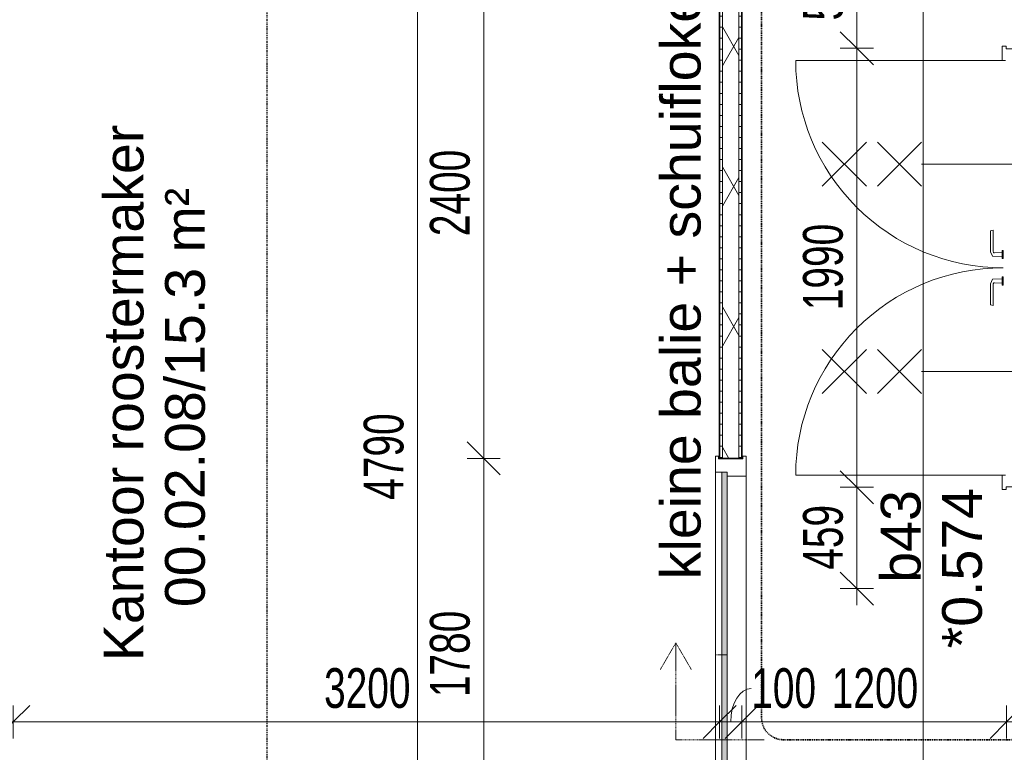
# Model space of a CAD drawing. Header units: millimetres. Extents: x -80560 to 110805, y -11020 to 52719.
# Tile 30 of 152: x 44574 to 49034, y 44108 to 47429. Entities that reach past the tile are written whole.
import ezdxf

# ---------------------------------------------------------------- set-up
doc = ezdxf.new("R2010")
doc.units = ezdxf.units.MM
for name, pattern in [('CENTER2', [20, 8, -4, 4, -4]), ('DASHDOT2', [8, 4, -2, 0, -2]), ('DASHED2', [6, 4, -2])]:
    doc.linetypes.add(name, pattern=pattern)
for name, color, linetype, lineweight in [('A-ANNO-DIMS', 211, 'Continuous', 9), ('A-ANNO-DIMS-100', 211, 'Continuous', 9), ('A-ANNO-NOTE', 131, 'Continuous', 18), ('A-ANNO-SYMB', 150, 'Continuous', 9), ('A-AREA-IDEN', 2, 'Continuous', 9), ('A-DETL-HDLN', 90, 'DASHED2', 18), ('A-DOOR', 31, 'Continuous', 18), ('A-GLAZ', 151, 'Continuous', 18), ('A-GLAZ-IDEN', 152, 'Continuous', 18), ('A-WALL', 113, 'Continuous', 35), ('A-WALL-PATT', 111, 'Continuous', 35), ('G-ANNO-TEXT', 231, 'Continuous', 9), ('I-WALL', 2, 'Continuous', 18), ('S-GRID', 1, 'Continuous', 9)]:
    doc.layers.add(name, color=color, linetype=linetype, lineweight=lineweight)
doc.styles.add('Arial', font='arial.ttf', dxfattribs={"height": 180})
doc.styles.add('Arial_6', font='arial.ttf', dxfattribs={"width": 0.7, "height": 180})
doc.dimstyles.new('n3o_1_8', dxfattribs={"dimscale": 304.8, "dimtxt": 183.646692, "dimasz": 0.492126, "dimexe": 0.246063, "dimexo": 0.0625, "dimgap": 0.032808, "dimtad": 1, "dimdec": 0, "dimdsep": 46, "dimtxsty": 'Arial_6', "dimblk1": 'OBLIQUE', "dimblk2": 'OBLIQUE', "dimsah": 1, "dimcen": 0.09, "dimdle": 0.246063, "dimazin": 0, "dimtfac": 1, "dimtdec": 4, "dimtix": 1, "dimtmove": 0, "dimatfit": 3, "dimfxl": 0.246063, "dimfxlon": 1, "dimtvp": 1, "dimtolj": 1, "dimtzin": 0, "dimarcsym": 2})
doc.dimstyles.new('n3o_1_8_2', dxfattribs={"dimscale": 304.8, "dimtxt": 183.646692, "dimasz": 0.492126, "dimexe": 0.246063, "dimexo": 0.0625, "dimgap": 0.032808, "dimtad": 1, "dimdec": 0, "dimdsep": 46, "dimtxsty": 'Arial_6', "dimblk1": 'OBLIQUE', "dimblk2": 'OBLIQUE', "dimsah": 1, "dimcen": 0.09, "dimdle": 0.246063, "dimazin": 0, "dimtfac": 1, "dimtdec": 4, "dimtix": 1, "dimtmove": 1, "dimatfit": 3, "dimfxl": 0.246063, "dimfxlon": 1, "dimtvp": 1, "dimtolj": 1, "dimtzin": 0, "dimarcsym": 2})
pattern_1 = [(3e-13, (47744.82, 43794.75), (-2e-13, 50), [])]

# ---------------------------------------------------------------- blocks, each defined once
blk = doc.blocks.new('32_n3o_deur_dubbel - 90x139_25_K_930x2_2410x2010_60 vv_ schopplaat-33397688-DO_00 begane grond')
at = {"layer": 'A-GLAZ'}
for p, q in [((-940, 69.5), (-1005, 69.5)), ((-1005, 69.5), (-1005, 52.5)), ((-1005, 52.5), (-993, 52.5)), ((-993, 52.5), (-993, -52.5)), ((-940, 55.5), (-940, 69.5)), ((1005, 69.5), (940, 69.5)), ((940, 69.5), (940, 55.5)), ((993, -52.5), (993, 52.5)), ((993, 52.5), (1005, 52.5)), ((1005, 52.5), (1005, 69.5)), ((-915, -69.5), (-915, 15.5)), ((915, 15.5), (915, -69.5)), ((-993, -52.5), (-1005, -52.5)), ((-1005, -52.5), (-1005, -69.5)), ((-1005, -69.5), (-915, -69.5)), ((915, -69.5), (1005, -69.5)), ((1005, -52.5), (993, -52.5)), ((1005, -69.5), (1005, -52.5))]:
    blk.add_line(p, q, dxfattribs=at)
blk = doc.blocks.new('30_n3o_beslag_deurkruk_met_schild - std-V112-DO_00 begane grond')
at = {"layer": 'A-DOOR'}
for p, q in [((-10, 5), (-7.8, 48.4)), ((-7.8, 48.4), (12.7, 58)), ((12.7, 58), (108, 58)), ((111, 45), (13.3, 45)), ((108, 58), (111, 45)), ((18.5, 5), (-18.5, 5)), ((-18.5, 5), (-18.5, 0)), ((8.3, 39.7), (10, 5)), ((18.5, 0), (18.5, 5)), ((-18.5, 0), (18.5, 0))]:
    blk.add_line(p, q, dxfattribs=at)
at = {"layer": 'A-DOOR', "flags": 128}
blk.add_lwpolyline([(13.3, 45), (11.3, 44.6), (9.6, 43.4), (8.6, 41.7), (8.3, 39.7)], dxfattribs=at)
blk = doc.blocks.new('00_n3o_symbool_swingangle - std-28978670-DO_00 begane grond')
at = {"layer": 'A-DOOR'}
blk.add_line((-415, -10), (-415, -950), dxfattribs=at)
blk.add_arc((-415, -10), 940, 270, 0, dxfattribs=at)
blk = doc.blocks.new('30_n3o_beslag_deurkruk_met_schild - std-875116-DO_00 begane grond')
at = {"layer": 'A-DOOR'}
for p, q in [((18.5, 0), (-18.5, 0)), ((-18.5, 0), (-18.5, -5)), ((18.5, -5), (18.5, 0)), ((-18.5, -5), (18.5, -5)), ((-7.8, -48.4), (-10, -5)), ((10, -5), (8.3, -39.7)), ((12.7, -58), (-7.8, -48.4)), ((108, -58), (12.7, -58)), ((13.3, -45), (111, -45)), ((111, -45), (108, -58))]:
    blk.add_line(p, q, dxfattribs=at)
at = {"layer": 'A-DOOR', "flags": 128}
blk.add_lwpolyline([(8.3, -39.7), (8.6, -41.7), (9.6, -43.4), (11.3, -44.6), (13.3, -45)], dxfattribs=at)
blk = doc.blocks.new('00_n3o_symbool_swingangle - std-31791499-DO_00 begane grond')
at = {"layer": 'A-DOOR'}
blk.add_line((-415, 10), (-415, 950), dxfattribs=at)
blk.add_arc((-415, 10), 940, 360, 90, dxfattribs=at)
blk = doc.blocks.new('32_n3o_raam_h2xb1 - 90x139_25_K_2410x1800-34073288-DO_00 begane grond')
at = {"layer": 'A-GLAZ'}
for p, q in [((-900, 69.5), (-900, 54.5)), ((-827, 69.5), (-900, 69.5)), ((-900, 54.5), (-888, 54.5)), ((-888, 54.5), (-888, -54.5)), ((-827, 39.5), (-827, 69.5)), ((-827, 69.5), (827, 69.5)), ((900, 69.5), (827, 69.5)), ((827, 69.5), (827, 39.5)), ((888, -54.5), (888, 54.5)), ((888, 54.5), (900, 54.5)), ((900, 54.5), (900, 69.5)), ((-810, -69.5), (-810, 15.5)), ((810, 15.5), (810, -69.5)), ((-888, -54.5), (-900, -54.5)), ((-900, -54.5), (-900, -69.5)), ((-900, -69.5), (-810, -69.5)), ((810, -69.5), (-810, -69.5)), ((810, -69.5), (900, -69.5)), ((900, -54.5), (888, -54.5)), ((900, -69.5), (900, -54.5))]:
    blk.add_line(p, q, dxfattribs=at)
blk = doc.blocks.new('30_n3o_raam_vast - 24mm-33476081-DO_00 begane grond')
at = {"layer": 'A-DOOR'}
blk.add_hatch(color=256, dxfattribs=at).paths.add_polyline_path([(0, 0), (0, 24), (-1654, 24), (-1654, 0), (-1548.6, 0)], flags=0)
for p, q in [((0, 24), (-1654, 24)), ((-1654, 24), (-1654, 0)), ((-1654, 0), (0, 0)), ((0, 0), (0, 24))]:
    blk.add_line(p, q, dxfattribs=at)
blk = doc.blocks.new('DIMBLOCK83-DO_00 begane grond')
at = {"layer": 'A-ANNO-DIMS-100'}
for p, q in [((44444.8, 44245.4), (44519.8, 44320.4)), ((44444.8, 44320.4), (44444.8, 44170.4)), ((44444.8, 44245.4), (44444.8, 44320.4)), ((44544.8, 44245.4), (44619.8, 44320.4)), ((44544.8, 44320.4), (44544.8, 44170.4)), ((44544.8, 44245.4), (44544.8, 44320.4)), ((44444.8, 44245.4), (44369.8, 44170.4)), ((44444.8, 44245.4), (44544.8, 44245.4)), ((44544.8, 44245.4), (44469.8, 44170.4))]:
    blk.add_line(p, q, dxfattribs=at)
blk.add_ellipse((44356.1, 44245.4), major_axis=(0, 151.3), ratio=0.917212, start_param=4.712389, end_param=6.283185, dxfattribs=at)
at = {"layer": 'A-ANNO-DIMS-100', "color": 0, "insert": (44067.9, 44489.1), "char_height": 180, "width": 345.821, "attachment_point": 1, "line_spacing_factor": 0.941778, "style": 'Arial_6'}
blk.add_mtext('100', dxfattribs=at)
blk = doc.blocks.new('_Oblique')
at = {"color": 0, "linetype": 'ByBlock', "lineweight": -2}
blk.add_line((-0.5, -0.5), (0.5, 0.5), dxfattribs=at)
blk = doc.blocks.new('DIMBLOCK84-DO_00 begane grond')
at = {"layer": 'A-ANNO-DIMS-100'}
for p, q in [((44544.8, 44245.4), (44619.8, 44320.4)), ((44544.8, 44320.4), (44544.8, 44170.4)), ((44544.8, 44245.4), (44544.8, 44320.4)), ((47744.8, 44245.4), (47819.8, 44320.4)), ((47744.8, 44320.4), (47744.8, 44170.4)), ((47744.8, 44245.4), (47744.8, 44320.4)), ((44544.8, 44245.4), (44469.8, 44170.4)), ((44544.8, 44245.4), (47744.8, 44245.4)), ((47744.8, 44245.4), (47669.8, 44170.4))]:
    blk.add_line(p, q, dxfattribs=at)
at = {"layer": 'A-ANNO-DIMS-100', "color": 0, "insert": (45952.7, 44489.1), "char_height": 180, "width": 461.094, "attachment_point": 1, "line_spacing_factor": 0.941778, "style": 'Arial_6'}
blk.add_mtext('3200', dxfattribs=at)
blk = doc.blocks.new('DIMBLOCK85-DO_00 begane grond')
at = {"layer": 'A-ANNO-DIMS-100'}
for p, q in [((47744.8, 44245.4), (47819.8, 44320.4)), ((47744.8, 44320.4), (47744.8, 44170.4)), ((47744.8, 44245.4), (47744.8, 44320.4)), ((47844.8, 44245.4), (47919.8, 44320.4)), ((47844.8, 44320.4), (47844.8, 44170.4)), ((47844.8, 44245.4), (47844.8, 44320.4)), ((47744.8, 44245.4), (47669.8, 44170.4)), ((47744.8, 44245.4), (47844.8, 44245.4)), ((47844.8, 44245.4), (47769.8, 44170.4))]:
    blk.add_line(p, q, dxfattribs=at)
blk.add_ellipse((47887.8, 44245.4), major_axis=(0, 151.3), ratio=0.61465, start_param=0, end_param=1.570796, dxfattribs=at)
at = {"layer": 'A-ANNO-DIMS-100', "color": 0, "insert": (47887.8, 44489.1), "char_height": 180, "width": 345.821, "attachment_point": 1, "line_spacing_factor": 0.941778, "style": 'Arial_6'}
blk.add_mtext('100', dxfattribs=at)
blk = doc.blocks.new('DIMBLOCK86-DO_00 begane grond')
at = {"layer": 'A-ANNO-DIMS-100'}
for p, q in [((47844.8, 44245.4), (47919.8, 44320.4)), ((47844.8, 44320.4), (47844.8, 44170.4)), ((47844.8, 44245.4), (47844.8, 44320.4)), ((49044.8, 44245.4), (49119.8, 44320.4)), ((49044.8, 44320.4), (49044.8, 44170.4)), ((49044.8, 44245.4), (49044.8, 44320.4)), ((47844.8, 44245.4), (47769.8, 44170.4)), ((47844.8, 44245.4), (49044.8, 44245.4)), ((49044.8, 44245.4), (48969.8, 44170.4))]:
    blk.add_line(p, q, dxfattribs=at)
at = {"layer": 'A-ANNO-DIMS-100', "color": 0, "insert": (48252.7, 44489.1), "char_height": 180, "width": 461.094, "attachment_point": 1, "line_spacing_factor": 0.941778, "style": 'Arial_6'}
blk.add_mtext('1200', dxfattribs=at)
blk = doc.blocks.new('DIMBLOCK87-DO_00 begane grond')
at = {"layer": 'A-ANNO-DIMS-100'}
for p, q in [((49044.8, 44245.4), (49119.8, 44320.4)), ((49044.8, 44320.4), (49044.8, 44170.4)), ((49044.8, 44245.4), (49044.8, 44320.4)), ((49144.8, 44245.4), (49219.8, 44320.4)), ((49144.8, 44320.4), (49144.8, 44170.4)), ((49144.8, 44245.4), (49144.8, 44320.4)), ((49044.8, 44245.4), (48969.8, 44170.4)), ((49044.8, 44245.4), (49144.8, 44245.4)), ((49144.8, 44245.4), (49069.8, 44170.4))]:
    blk.add_line(p, q, dxfattribs=at)
blk.add_ellipse((49253, 44245.4), major_axis=(158.2, 0), ratio=0.956412, start_param=1.570796, end_param=3.141593, dxfattribs=at)
at = {"layer": 'A-ANNO-DIMS-100', "color": 0, "insert": (49253, 44489.1), "char_height": 180, "width": 345.821, "attachment_point": 1, "line_spacing_factor": 0.941778, "style": 'Arial_6'}
blk.add_mtext('100', dxfattribs=at)
blk = doc.blocks.new('DIMBLOCK113-DO_00 begane grond')
at = {"layer": 'A-ANNO-DIMS-100'}
for p, q in [((48666.1, 47839.5), (48591.1, 47914.5)), ((48666.1, 39750), (48666.1, 47914.5)), ((48591.1, 47839.5), (48741.1, 47839.5)), ((48666.1, 47839.5), (48591.1, 47839.5)), ((48666.1, 47839.5), (48741.1, 47764.5)), ((48666.1, 39750), (48591.1, 39825)), ((48741.1, 39750), (48591.1, 39750)), ((48666.1, 39750), (48741.1, 39675)), ((48666.1, 39750), (48741.1, 39750))]:
    blk.add_line(p, q, dxfattribs=at)
at = {"layer": 'A-ANNO-DIMS-100', "color": 0, "insert": (48422.4, 43602.6), "char_height": 180, "width": 461.094, "attachment_point": 1, "rotation": 90, "line_spacing_factor": 0.941778, "style": 'Arial_6'}
blk.add_mtext('8090', dxfattribs=at)
blk = doc.blocks.new('DIMBLOCK291-DO_00 begane grond')
at = {"layer": 'A-ANNO-DIMS-100'}
for p, q in [((46376, 47839.5), (46301, 47914.5)), ((46376, 43050), (46376, 47914.5)), ((46301, 47839.5), (46451, 47839.5)), ((46376, 47839.5), (46301, 47839.5)), ((46376, 47839.5), (46451, 47764.5)), ((46376, 43050), (46301, 43125)), ((46301, 43050), (46451, 43050)), ((46376, 43050), (46301, 43050)), ((46376, 43050), (46451, 42975))]:
    blk.add_line(p, q, dxfattribs=at)
at = {"layer": 'A-ANNO-DIMS-100', "color": 0, "insert": (46132.3, 45252.6), "char_height": 180, "width": 461.094, "attachment_point": 1, "rotation": 90, "line_spacing_factor": 0.941778, "style": 'Arial_6'}
blk.add_mtext('4790', dxfattribs=at)
blk = doc.blocks.new('DIMBLOCK323-DO_00 begane grond')
at = {"layer": 'A-ANNO-DIMS-100'}
for p, q in [((46676, 47839.5), (46601, 47914.5)), ((46676, 47914.5), (46676, 45440)), ((46751, 47839.5), (46601, 47839.5)), ((46676, 47839.5), (46751, 47764.5)), ((46676, 47839.5), (46751, 47839.5)), ((46676, 45440), (46601, 45515)), ((46751, 45440), (46601, 45440)), ((46676, 45440), (46751, 45365)), ((46676, 45440), (46751, 45440))]:
    blk.add_line(p, q, dxfattribs=at)
at = {"layer": 'A-ANNO-DIMS-100', "color": 0, "insert": (46432.3, 46447.6), "char_height": 180, "width": 461.094, "attachment_point": 1, "rotation": 90, "line_spacing_factor": 0.941778, "style": 'Arial_6'}
blk.add_mtext('2400', dxfattribs=at)
blk = doc.blocks.new('DIMBLOCK324-DO_00 begane grond')
at = {"layer": 'A-ANNO-DIMS-100'}
for p, q in [((46676, 45440), (46601, 45515)), ((46751, 45440), (46601, 45440)), ((46676, 45440), (46676, 43660)), ((46676, 45440), (46751, 45365)), ((46676, 45440), (46751, 45440)), ((46676, 43660), (46601, 43735)), ((46751, 43660), (46601, 43660)), ((46676, 43660), (46751, 43585)), ((46676, 43660), (46751, 43660))]:
    blk.add_line(p, q, dxfattribs=at)
at = {"layer": 'A-ANNO-DIMS-100', "color": 0, "insert": (46432.3, 44357.9), "char_height": 180, "width": 461.094, "attachment_point": 1, "rotation": 90, "line_spacing_factor": 0.941778, "style": 'Arial_6'}
blk.add_mtext('1780', dxfattribs=at)
blk = doc.blocks.new('DIMBLOCK339-DO_00 begane grond')
at = {"layer": 'A-ANNO-DIMS-100'}
for p, q in [((48366.1, 45309), (48291.1, 45384)), ((48441.1, 45309), (48291.1, 45309)), ((48366.1, 44775), (48366.1, 45309)), ((48366.1, 45309), (48441.1, 45234)), ((48366.1, 45309), (48441.1, 45309)), ((48366.1, 44850), (48291.1, 44925)), ((48441.1, 44850), (48291.1, 44850)), ((48366.1, 44850), (48441.1, 44775)), ((48366.1, 44850), (48441.1, 44850))]:
    blk.add_line(p, q, dxfattribs=at)
at = {"layer": 'A-ANNO-DIMS-100', "color": 0, "insert": (48122.4, 44935.4), "char_height": 180, "width": 345.821, "attachment_point": 1, "rotation": 90, "line_spacing_factor": 0.941778, "style": 'Arial_6'}
blk.add_mtext('459', dxfattribs=at)
blk = doc.blocks.new('DIMBLOCK340-DO_00 begane grond')
at = {"layer": 'A-ANNO-DIMS-100'}
for p, q in [((48366.1, 47299), (48291.1, 47374)), ((48441.1, 47299), (48291.1, 47299)), ((48366.1, 45309), (48366.1, 47299)), ((48366.1, 47299), (48441.1, 47224)), ((48366.1, 47299), (48441.1, 47299)), ((48366.1, 45309), (48291.1, 45384)), ((48441.1, 45309), (48291.1, 45309)), ((48366.1, 45309), (48441.1, 45234)), ((48366.1, 45309), (48441.1, 45309))]:
    blk.add_line(p, q, dxfattribs=at)
at = {"layer": 'A-ANNO-DIMS-100', "color": 0, "insert": (48122.4, 46111.9), "char_height": 180, "width": 461.094, "attachment_point": 1, "rotation": 90, "line_spacing_factor": 0.941778, "style": 'Arial_6'}
blk.add_mtext('1990', dxfattribs=at)
blk = doc.blocks.new('DIMBLOCK341-DO_00 begane grond')
at = {"layer": 'A-ANNO-DIMS-100'}
for p, q in [((48366.1, 47839.5), (48291.1, 47914.5)), ((48366.1, 47299), (48366.1, 47914.5)), ((48291.1, 47839.5), (48441.1, 47839.5)), ((48366.1, 47839.5), (48291.1, 47839.5)), ((48366.1, 47839.5), (48441.1, 47764.5)), ((48366.1, 47299), (48291.1, 47374)), ((48441.1, 47299), (48291.1, 47299)), ((48366.1, 47299), (48441.1, 47224)), ((48366.1, 47299), (48441.1, 47299))]:
    blk.add_line(p, q, dxfattribs=at)
at = {"layer": 'A-ANNO-DIMS-100', "color": 0, "insert": (48122.4, 47425.2), "char_height": 180, "width": 345.821, "attachment_point": 1, "rotation": 90, "line_spacing_factor": 0.941778, "style": 'Arial_6'}
blk.add_mtext('541', dxfattribs=at)

msp = doc.modelspace()

# ---------------------------------------------------------------- hatches: boundary and pattern name
at = {"layer": 'A-WALL-PATT', "lineweight": 18}
h = msp.add_hatch(dxfattribs=at)
h.set_pattern_fill('FP_41', color=256, angle=90, style=0, pattern_type=2)
h.set_pattern_definition(pattern_1)
h.paths.add_polyline_path([(47756, 39750), (47757.3, 39750), (47757.3, 39770), (47744.8, 39770), (47744.8, 39750)], flags=0)
h.paths.add_polyline_path([(47757.3, 40830), (47757.3, 40862.5), (47744.8, 40862.5), (47744.8, 40830)], flags=0)
h.paths.add_polyline_path([(47744.8, 40937.5), (47757.3, 40937.5), (47757.3, 42962.5), (47744.8, 42962.5), (47744.8, 40950)], flags=0)
h.paths.add_polyline_path([(47744.8, 43037.5), (47757.3, 43037.5), (47757.3, 43660), (47744.8, 43660), (47744.8, 43050)], flags=0)
h.paths.add_polyline_path([(47757.3, 45440), (47757.3, 47839.5), (47744.8, 47839.5), (47744.8, 45440)], flags=0)
h = msp.add_hatch(dxfattribs=at)
h.set_pattern_fill('FP_2', color=256, style=0, pattern_type=2)
h.set_pattern_definition([(60, (24894.82, 0), (-274.963, 158.75), []), (120, (24894.82, 0), (-274.963, -158.75), [])])
h.paths.add_polyline_path([(47832.3, 39737.5), (47832.3, 39770), (47757.3, 39770), (47757.3, 39737.5)], flags=0)
h.paths.add_polyline_path([(47832.3, 40830), (47832.3, 43660), (47757.3, 43660), (47757.3, 40830)], flags=0)
h.paths.add_polyline_path([(47757.3, 45440), (47832.3, 45440), (47832.3, 47839.5), (47757.3, 47839.5), (47757.3, 46914.5)], flags=0)
h = msp.add_hatch(dxfattribs=at)
h.set_pattern_fill('FP_41', color=256, angle=90, style=0, pattern_type=2)
h.set_pattern_definition(pattern_1)
h.paths.add_polyline_path([(47844.8, 39662.5), (47844.8, 39770), (47832.3, 39770), (47832.3, 39662.5)], flags=0)
h.paths.add_polyline_path([(47844.8, 40830), (47844.8, 43660), (47832.3, 43660), (47832.3, 40830)], flags=0)
h.paths.add_polyline_path([(47844.8, 45440), (47844.8, 47839.5), (47832.3, 47839.5), (47832.3, 45440)], flags=0)

# ---------------------------------------------------------------- linework, layer by layer
at = {"layer": 'A-ANNO-NOTE', "lineweight": 9}
for p, q in [((48209.3, 46674), (48409.3, 46874)), ((48209.3, 46874), (48409.3, 46674)), ((48459.3, 46674), (48659.3, 46874)), ((48459.3, 46874), (48659.3, 46674)), ((49459.3, 46774), (48659.3, 46774)), ((48209.3, 45734), (48409.3, 45934)), ((48209.3, 45934), (48409.3, 45734)), ((48459.3, 45734), (48659.3, 45934)), ((48459.3, 45934), (48659.3, 45734)), ((49459.3, 45834), (48659.3, 45834))]:
    msp.add_line(p, q, dxfattribs=at)
at = {"layer": 'A-ANNO-SYMB', "linetype": 'DASHDOT2', "lineweight": 35}
for p, q in [((47934.6, 49189.7), (47934.6, 44264.6)), ((48034.6, 44164.6), (57383.7, 44164.6))]:
    msp.add_line(p, q, dxfattribs=at)
msp.add_arc((48034.6, 44264.6), 100, 180, 270, dxfattribs=at)
at = {"layer": 'A-DETL-HDLN'}
for p, q in [((47546.2, 44604.3), (47476.2, 44483.1)), ((47546.2, 44164.3), (47546.2, 44604.3)), ((47546.2, 44604.3), (47616.2, 44483.1)), ((47725.3, 44550), (47779.3, 44550)), ((47546.2, 44164.3), (47946.2, 44164.3))]:
    msp.add_line(p, q, dxfattribs=at)
at = {"layer": 'A-WALL', "lineweight": 18}
for p, q in [((47757.3, 47839.5), (47757.3, 45440)), ((47832.3, 47839.5), (47832.3, 45440))]:
    msp.add_line(p, q, dxfattribs=at)
at = {"layer": 'I-WALL', "lineweight": 35}
for p, q in [((47744.8, 47839.5), (47744.8, 45440)), ((47844.8, 45440), (47844.8, 47839.5)), ((47744.8, 45440), (47844.8, 45440))]:
    msp.add_line(p, q, dxfattribs=at)
at = {"layer": 'S-GRID', "linetype": 'CENTER2', "lineweight": 25}
msp.add_line((45694.8, 4383.3), (45694.8, 52119.1), dxfattribs=at)

# ---------------------------------------------------------------- block references
at = {"layer": 'A-DOOR'}
for name, p, rotation in [('00_n3o_symbool_swingangle - std-28978670-DO_00 begane grond', (49039.3, 46829), 269.9999999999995), ('30_n3o_beslag_deurkruk_met_schild - std-V112-DO_00 begane grond', (49029.3, 46364), 89.99999999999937), ('00_n3o_symbool_swingangle - std-31791499-DO_00 begane grond', (49039.3, 45779), 89.99999999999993), ('30_n3o_beslag_deurkruk_met_schild - std-875116-DO_00 begane grond', (49029.3, 46244), 270.0000000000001), ('30_n3o_raam_vast - 24mm-33476081-DO_00 begane grond', (47779.3, 45377), 89.99999999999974)]:
    msp.add_blockref(name, p, dxfattribs=dict(at, rotation=rotation))
at = {"layer": 'A-GLAZ', "rotation": 89.99999999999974}
for name, p in [('32_n3o_deur_dubbel - 90x139_25_K_930x2_2410x2010_60 vv_ schopplaat-33397688-DO_00 begane grond', (49094.8, 46304)), ('32_n3o_raam_h2xb1 - 90x139_25_K_2410x1800-34073288-DO_00 begane grond', (47794.8, 44550))]:
    msp.add_blockref(name, p, dxfattribs=at)

# ---------------------------------------------------------------- texts
at = {"layer": 'A-AREA-IDEN', "char_height": 180, "attachment_point": 1, "rotation": 90, "style": 'Arial'}
for s, insert, width in [('Kantoor roostermaker', (44954.6, 44521), 2854.007), ('00.02.08/15.3 m²', (45232.4, 44765.8), 2260.759)]:
    msp.add_mtext(s, dxfattribs=dict(at, insert=insert, width=width))
at = {"layer": 'A-GLAZ-IDEN', "lineweight": 9, "char_height": 180, "attachment_point": 1, "rotation": 90, "style": 'Arial'}
for s, insert, width in [('b43', (48474.9, 44876.6), 505.063), ('*0.574', (48752.8, 44579), 865.822)]:
    msp.add_mtext(s, dxfattribs=dict(at, insert=insert, width=width))
at = {"layer": 'G-ANNO-TEXT', "color": 7, "insert": (47478.5, 44892.2), "char_height": 180, "width": 3158.649, "attachment_point": 1, "rotation": 90, "style": 'Arial'}
msp.add_mtext('kleine balie + schuifloket', dxfattribs=at)

# ---------------------------------------------------------------- dimensions: what is measured, and where the dimension line sits
at = {"layer": 'A-ANNO-DIMS'}
for base, p1, p2, override, picture, middle in [((46376.0237466, 47839.5), (46301.0237466, 43050), (46301.0237466, 47839.5), {"dimpost": '<>', "dimfxl": 4789.5}, 'DIMBLOCK291-DO_00 begane grond', (46274.1206083, 45444.75)), ((46676.0237466, 45440), (46751.0237466, 47839.5), (46751.0237466, 45440), {"dimpost": '<>', "dimfxl": 2399.5}, 'DIMBLOCK323-DO_00 begane grond', (46574.1206083, 46639.75)), ((48366.116571, 47839.5), (48441.116571, 47299), (48291.116571, 47839.5), {"dimpost": '<>', "dimfxl": 560.928026}, 'DIMBLOCK341-DO_00 begane grond', (48264.2134327, 47569.25)), ((48666.116571, 47839.5), (48741.116571, 39750), (48591.116571, 47839.5), {"dimpost": '<>', "dimfxl": 8090.890572}, 'DIMBLOCK113-DO_00 begane grond', (48564.2134327, 43794.75)), ((48366.1, 47299), (48441.1, 45309), (48441.1, 47299), {"dimpost": '<>', "dimfxl": 1990}, 'DIMBLOCK340-DO_00 begane grond', (48264.2, 46304)), ((46676, 43660), (46751, 45440), (46751, 43660), {"dimpost": '<>', "dimfxl": 1780}, 'DIMBLOCK324-DO_00 begane grond', (46574.1, 44550)), ((48366.1, 45309), (48441.1, 44850), (48441.1, 45309), {"dimpost": '<>', "dimfxl": 459}, 'DIMBLOCK339-DO_00 begane grond', (48264.2, 45079.5))]:
    dim = msp.add_linear_dim(base=base, p1=p1, p2=p2, angle=90, dimstyle='n3o_1_8', override=override, dxfattribs=at)
    dim.commit()
    dim.dimension.update_dxf_attribs({"geometry": picture, "text_midpoint": middle})
for base, p1, p2, picture, middle in [((44544.8, 44245.4), (44444.8, 44320.4), (44544.8, 44320.4), 'DIMBLOCK83-DO_00 begane grond', (44240.8, 44369.1)), ((47844.8, 44245.4), (47744.8, 44320.4), (47844.8, 44320.4), 'DIMBLOCK85-DO_00 begane grond', (48060.7, 44369.1)), ((49144.8, 44245.4), (49044.8, 44320.4), (49144.8, 44320.4), 'DIMBLOCK87-DO_00 begane grond', (49425.9, 44369.1))]:
    dim = msp.add_linear_dim(base=base, p1=p1, p2=p2, dimstyle='n3o_1_8_2', override={"dimpost": '<>', "dimfxl": 100}, dxfattribs=at)
    dim.commit()
    dim.dimension.update_dxf_attribs({"geometry": picture, "text_midpoint": middle, "dimtype": 160})
for base, p1, p2, override, picture, middle in [((47744.8, 44245.4), (44544.8, 44320.4), (47744.8, 44320.4), {"dimpost": '<>', "dimfxl": 3200}, 'DIMBLOCK84-DO_00 begane grond', (46144.8, 44347.3)), ((49044.8, 44245.4), (47844.8, 44320.4), (49044.8, 44320.4), {"dimpost": '<>', "dimfxl": 1200}, 'DIMBLOCK86-DO_00 begane grond', (48444.8, 44347.3))]:
    dim = msp.add_linear_dim(base=base, p1=p1, p2=p2, dimstyle='n3o_1_8', override=override, dxfattribs=at)
    dim.commit()
    dim.dimension.update_dxf_attribs({"geometry": picture, "text_midpoint": middle})

doc.saveas('drawing.dxf')
